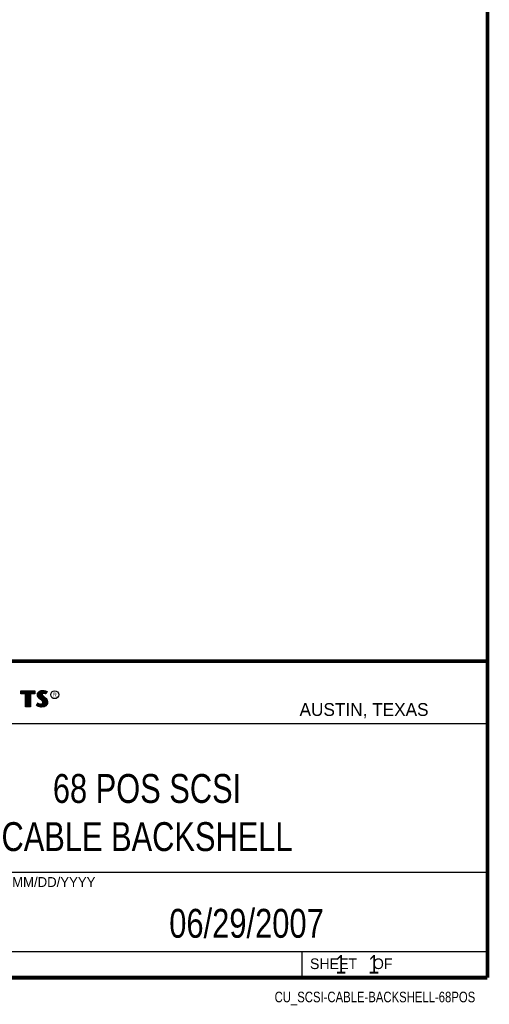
# Model space of a CAD drawing. Header units: inches. Extents: x 0.2 to 16.8, y 0.1 to 10.8.
# Tile 9 of 10: x 14.2 to 16.8, y 0.1 to 5.4. Entities that reach past the tile are written whole.
import ezdxf
from ezdxf.enums import TextEntityAlignment as Align

# ---------------------------------------------------------------- set-up
doc = ezdxf.new("R2010")
doc.units = ezdxf.units.IN
doc.header["$LTSCALE"] = 0.935
doc.header["$MEASUREMENT"] = 0
doc.layers.get('0').update_dxf_attribs({"linetype": 'CONTINUOUS'})
doc.styles.get("Standard").update_dxf_attribs({"font": 'txt', "width": 0.8})

msp = doc.modelspace()

# ---------------------------------------------------------------- linework, layer by layer
at = {"color": 2, "linetype": 'CONTINUOUS'}
for p, q in [((13.0652, 1.9695), (16.745, 1.9695)), ((16.745, 1.9695), (16.745, 0.2605)), ((14.2237, 1.8113), (14.3005, 1.8113)), ((14.2237, 1.795), (14.2237, 1.8113)), ((14.3005, 1.8113), (14.3005, 1.795)), ((14.3255, 1.8083), (14.3342, 1.8118)), ((14.3342, 1.8118), (14.3438, 1.8128)), ((14.3438, 1.8128), (14.3503, 1.8124)), ((14.3503, 1.8124), (14.3573, 1.8109)), ((14.2488, 1.795), (14.2237, 1.795)), ((14.2262, 1.8087), (14.2979, 1.8087)), ((14.2262, 1.7975), (14.2262, 1.8087)), ((14.2514, 1.7975), (14.2262, 1.7975)), ((14.2282, 1.7975), (14.2282, 1.8087)), ((14.2317, 1.7975), (14.2317, 1.8087)), ((14.2351, 1.7975), (14.2351, 1.8087)), ((14.2386, 1.7975), (14.2386, 1.8087)), ((14.2421, 1.7975), (14.2421, 1.8087)), ((14.2456, 1.7975), (14.2456, 1.8087)), ((14.2488, 1.724), (14.2488, 1.795)), ((14.249, 1.7975), (14.249, 1.8087)), ((14.2514, 1.7975), (14.2525, 1.8087)), ((14.2514, 1.7266), (14.2514, 1.7975)), ((14.256, 1.7266), (14.256, 1.8087)), ((14.2595, 1.7266), (14.2595, 1.8087)), ((14.2629, 1.7266), (14.2629, 1.8087)), ((14.2664, 1.7266), (14.2664, 1.8087)), ((14.2699, 1.7266), (14.2699, 1.8087)), ((14.2727, 1.7975), (14.2734, 1.8087)), ((14.2979, 1.7975), (14.2727, 1.7975)), ((14.2727, 1.7975), (14.2727, 1.7266)), ((14.3005, 1.795), (14.2753, 1.795)), ((14.2753, 1.795), (14.2753, 1.724)), ((14.2768, 1.7975), (14.2768, 1.8087)), ((14.2803, 1.7975), (14.2803, 1.8087)), ((14.2838, 1.7975), (14.2838, 1.8087)), ((14.2873, 1.7975), (14.2873, 1.8087)), ((14.2907, 1.7975), (14.2907, 1.8087)), ((14.2942, 1.7975), (14.2942, 1.8087)), ((14.2979, 1.8087), (14.2979, 1.7975)), ((14.3132, 1.7895), (14.3147, 1.797)), ((14.3138, 1.7838), (14.3132, 1.7895)), ((14.3158, 1.7787), (14.3138, 1.7838)), ((14.3147, 1.797), (14.3194, 1.8038)), ((14.3158, 1.7893), (14.3171, 1.796)), ((14.3163, 1.7844), (14.3158, 1.7893)), ((14.3185, 1.7748), (14.3158, 1.7787)), ((14.318, 1.7798), (14.3163, 1.7844)), ((14.3171, 1.796), (14.3212, 1.8021)), ((14.3204, 1.7764), (14.318, 1.7798)), ((14.3237, 1.7695), (14.3185, 1.7748)), ((14.3186, 1.7785), (14.3186, 1.7981)), ((14.3194, 1.8038), (14.3255, 1.8083)), ((14.3255, 1.7714), (14.3204, 1.7764)), ((14.3212, 1.8021), (14.3268, 1.8061)), ((14.322, 1.7748), (14.322, 1.8026)), ((14.3357, 1.7595), (14.3237, 1.7695)), ((14.3255, 1.7713), (14.3255, 1.8052)), ((14.3375, 1.7613), (14.3255, 1.7714)), ((14.3268, 1.8061), (14.3349, 1.8093)), ((14.329, 1.7684), (14.329, 1.807)), ((14.3325, 1.7655), (14.3325, 1.8084)), ((14.3349, 1.8093), (14.3439, 1.8103)), ((14.3396, 1.7556), (14.3357, 1.7595)), ((14.337, 1.7936), (14.3359, 1.8094)), ((14.3359, 1.7626), (14.3368, 1.7911)), ((14.337, 1.7936), (14.3368, 1.7911)), ((14.3368, 1.7911), (14.3376, 1.7874)), ((14.3387, 1.7962), (14.337, 1.7936)), ((14.3416, 1.7572), (14.3375, 1.7613)), ((14.3376, 1.7874), (14.3413, 1.7829)), ((14.3411, 1.7979), (14.3387, 1.7962)), ((14.3395, 1.7928), (14.3393, 1.7913)), ((14.3393, 1.7913), (14.3399, 1.7886)), ((14.3394, 1.7967), (14.3394, 1.8098)), ((14.3394, 1.7594), (14.3394, 1.7852)), ((14.3405, 1.7944), (14.3395, 1.7928)), ((14.3399, 1.7886), (14.3431, 1.7847)), ((14.3422, 1.7956), (14.3405, 1.7944)), ((14.3442, 1.7988), (14.3411, 1.7979)), ((14.3413, 1.7829), (14.3529, 1.7732)), ((14.3447, 1.7964), (14.3422, 1.7956)), ((14.3429, 1.7984), (14.3429, 1.8102)), ((14.3429, 1.7552), (14.3429, 1.7815)), ((14.3431, 1.7847), (14.3546, 1.7751)), ((14.3439, 1.8103), (14.3499, 1.8099)), ((14.3474, 1.7992), (14.3442, 1.7988)), ((14.3474, 1.7967), (14.3447, 1.7964)), ((14.3464, 1.7991), (14.3464, 1.8101)), ((14.3464, 1.7266), (14.3464, 1.7787)), ((14.3506, 1.799), (14.3474, 1.7992)), ((14.3503, 1.7965), (14.3474, 1.7967)), ((14.3498, 1.7991), (14.3498, 1.8099)), ((14.3498, 1.7271), (14.3498, 1.7758)), ((14.3499, 1.8099), (14.3567, 1.8085)), ((14.3548, 1.7956), (14.3503, 1.7965)), ((14.3554, 1.7981), (14.3506, 1.799)), ((14.3529, 1.7732), (14.356, 1.7701)), ((14.3533, 1.7985), (14.3533, 1.8092)), ((14.3533, 1.7293), (14.3533, 1.7728)), ((14.3546, 1.7751), (14.3578, 1.7719)), ((14.3572, 1.7949), (14.3548, 1.7956)), ((14.3583, 1.7972), (14.3554, 1.7981)), ((14.356, 1.7701), (14.359, 1.767)), ((14.3567, 1.8085), (14.3607, 1.807)), ((14.3568, 1.7976), (14.3568, 1.8084)), ((14.3568, 1.7306), (14.3568, 1.7693)), ((14.3596, 1.7934), (14.3572, 1.7949)), ((14.3573, 1.8109), (14.3617, 1.8094)), ((14.3578, 1.7719), (14.3609, 1.7686)), ((14.3586, 1.797), (14.3583, 1.7972)), ((14.3631, 1.806), (14.3586, 1.797)), ((14.359, 1.767), (14.3624, 1.7626)), ((14.3665, 1.8071), (14.3596, 1.7934)), ((14.3603, 1.8003), (14.3603, 1.8072)), ((14.3603, 1.7344), (14.3603, 1.7654)), ((14.3607, 1.807), (14.3631, 1.806)), ((14.3609, 1.7686), (14.3645, 1.764)), ((14.3617, 1.8094), (14.3665, 1.8071)), ((14.3624, 1.7626), (14.3649, 1.7576)), ((14.3645, 1.764), (14.3672, 1.7586)), ((14.3672, 1.7586), (14.3686, 1.7542)), ((14.2753, 1.724), (14.2488, 1.724)), ((14.2727, 1.7266), (14.2514, 1.7266)), ((14.3092, 1.7305), (14.317, 1.7449)), ((14.3141, 1.7272), (14.3092, 1.7305)), ((14.3125, 1.7314), (14.3178, 1.7412)), ((14.3153, 1.7295), (14.3125, 1.7314)), ((14.3189, 1.7253), (14.3141, 1.7272)), ((14.3151, 1.7296), (14.3151, 1.7361)), ((14.3197, 1.7277), (14.3153, 1.7295)), ((14.317, 1.7449), (14.3203, 1.7425)), ((14.3178, 1.7412), (14.319, 1.7404)), ((14.3186, 1.728), (14.319, 1.7404)), ((14.326, 1.7238), (14.3189, 1.7253)), ((14.319, 1.7404), (14.3226, 1.7385)), ((14.3264, 1.7263), (14.3197, 1.7277)), ((14.3203, 1.7425), (14.3236, 1.7409)), ((14.322, 1.7272), (14.322, 1.7387)), ((14.3226, 1.7385), (14.3274, 1.7369)), ((14.3236, 1.7409), (14.3279, 1.7394)), ((14.3255, 1.7264), (14.3255, 1.7376)), ((14.332, 1.7229), (14.326, 1.7238)), ((14.3322, 1.7254), (14.3264, 1.7263)), ((14.3274, 1.7369), (14.3318, 1.7364)), ((14.3279, 1.7394), (14.3318, 1.7389)), ((14.329, 1.7259), (14.329, 1.7367)), ((14.3318, 1.7389), (14.3354, 1.7392)), ((14.3318, 1.7364), (14.336, 1.7367)), ((14.3363, 1.7227), (14.332, 1.7229)), ((14.3362, 1.7253), (14.3322, 1.7254)), ((14.3325, 1.7254), (14.3325, 1.7363)), ((14.3354, 1.7392), (14.3381, 1.7403)), ((14.3359, 1.7252), (14.3359, 1.7367)), ((14.336, 1.7367), (14.3393, 1.738)), ((14.3492, 1.727), (14.3362, 1.7253)), ((14.35, 1.7245), (14.3363, 1.7227)), ((14.3381, 1.7403), (14.3407, 1.7421)), ((14.3393, 1.738), (14.3426, 1.7403)), ((14.3394, 1.7257), (14.3394, 1.7381)), ((14.3419, 1.752), (14.3396, 1.7556)), ((14.3407, 1.7421), (14.3422, 1.7445)), ((14.3442, 1.753), (14.3416, 1.7572)), ((14.3429, 1.7482), (14.3419, 1.752)), ((14.3422, 1.7445), (14.3429, 1.7482)), ((14.3426, 1.7403), (14.3446, 1.7435)), ((14.3429, 1.7262), (14.3429, 1.7405)), ((14.3455, 1.7483), (14.3442, 1.753)), ((14.3446, 1.7435), (14.3455, 1.7483)), ((14.358, 1.7319), (14.3492, 1.727)), ((14.3596, 1.7299), (14.35, 1.7245)), ((14.3631, 1.7376), (14.358, 1.7319)), ((14.3653, 1.7362), (14.3596, 1.7299)), ((14.3657, 1.7434), (14.3631, 1.7376)), ((14.3637, 1.7383), (14.3649, 1.7576)), ((14.3649, 1.7576), (14.3661, 1.7537)), ((14.3681, 1.7427), (14.3653, 1.7362)), ((14.3665, 1.7485), (14.3657, 1.7434)), ((14.3661, 1.7537), (14.3665, 1.7485)), ((14.369, 1.7484), (14.3681, 1.7427)), ((14.3686, 1.7542), (14.369, 1.7484)), ((13.0653, 1.6329), (16.75, 1.6329)), ((13.0652, 0.8295), (16.745, 0.8295)), ((13.0652, 0.4005), (16.745, 0.4005)), ((15.745, 0.4005), (15.745, 0.2605)), ((13.0652, 0.2605), (16.745, 0.2605)), ((15.7462, 0.2607), (16.7462, 0.2607)), ((15.7462, 0.2607), (15.7462, 0.2602)), ((15.7462, 0.2602), (16.7462, 0.2602)), ((16.7462, 0.2607), (16.7462, 0.2602))]:
    msp.add_line(p, q, dxfattribs=at)
at = {"color": 7, "linetype": 'CONTINUOUS', "const_width": 0.02}
for points in [[(16.75, 0.2586), (16.75, 10.7586)], [(11.4718, 1.9702), (16.75, 1.9707)], [(0.25, 0.2586), (16.75, 0.2586)]]:
    msp.add_lwpolyline(points, dxfattribs=at)
at = {"color": 2, "linetype": 'CONTINUOUS'}
msp.add_circle((14.4074, 1.7896), 0.0215, dxfattribs=at)

# ---------------------------------------------------------------- texts
for s, height, p in [('R', 0.0217, (14.3971, 1.7782)), ('AUSTIN, TEXAS', 0.069617, (15.7327, 1.6745)), ('MM/DD/YYYY', 0.05325, (14.1765, 0.7494)), ('SHEET    OF', 0.057262, (15.7892, 0.3052))]:
    msp.add_text(s, height=height, dxfattribs=at).set_placement(p)
at = {"color": 2, "linetype": 'CONTINUOUS', "width": 0.8}
msp.add_text('CU_SCSI-CABLE-BACKSHELL-68POS', height=0.057262, dxfattribs=at).set_placement((16.6837, 0.1254), align=Align.RIGHT)
at = {"color": 7, "linetype": 'CONTINUOUS'}
for s, insert, char_height, width, attachment_point in [('68 POS SCSI \\PCABLE BACKSHELL', (14.9051, 1.3603), 0.15625, 1.875, 2), ('06/29/2007 ', (15.4455, 0.6307), 0.15625, 1.375, 2), ('    1    1', (15.8075, 0.3805), 0.1, 0.8, 1)]:
    msp.add_mtext(s, dxfattribs=dict(at, insert=insert, char_height=char_height, width=width, attachment_point=attachment_point))

doc.saveas('drawing.dxf')
